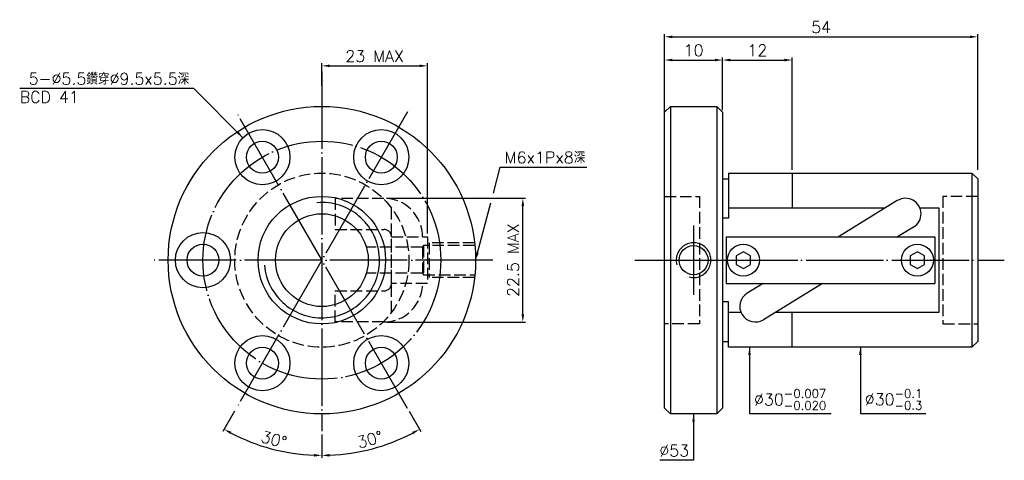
# Model space of a CAD drawing. Header units: millimetres. Extents: x -1 to 169, y 166 to 241.
import ezdxf
from ezdxf.enums import TextEntityAlignment as Align

# ---------------------------------------------------------------- set-up
doc = ezdxf.new("R2010")
doc.units = ezdxf.units.MM
doc.header["$LTSCALE"] = 0.666667
for name, pattern in [('CENTER', [22, 20, -1, 0, -1]), ('DASHED', [4, 3, -1]), ('THIN', [200000, 200000, 0])]:
    doc.linetypes.add(name, pattern=pattern)
for name, color, linetype in [('NT', 7, 'Continuous'), ('NT-DIM', 2, 'Continuous'), ('SH', 7, 'Continuous'), ('SH-DIM', 2, 'Continuous')]:
    doc.layers.add(name, color=color, linetype=linetype)
doc.styles.add('SIMPLEX', font='simplex.shx', dxfattribs={"bigfont": 'chineset.shx'})
doc.styles.get("Standard").update_dxf_attribs({"font": 'simplex.shx', "bigfont": 'chineset.shx'})
doc.dimstyles.new('ISO-25', dxfattribs={"dimscale": 0.666667, "dimtxt": 3, "dimasz": 2, "dimexe": 0.646, "dimexo": 0.862, "dimgap": 1, "dimtad": 1, "dimdec": 3, "dimdsep": 46, "dimtxsty": 'Standard', "dimcen": 1.5, "dimclrd": 256, "dimclre": 256, "dimclrt": 256, "dimazin": 2, "dimtfac": 1, "dimtdec": 3, "dimtmove": 0, "dimatfit": 3, "dimfxl": 0, "dimtolj": 1, "dimlwd": -1, "dimlwe": -1, "dimarcsym": 0})

# ---------------------------------------------------------------- blocks, each defined once
blk = doc.blocks.new('*D12')
at = {"layer": 'Defpoints', "color": 0}
for p in [(164, 238.5), (110, 224.63), (164, 215)]:
    blk.add_point(p, dxfattribs=at)
at = {"layer": 'NT-DIM'}
for p, q in [((110, 225.2), (110, 238.93)), ((111.33, 238.5), (162.67, 238.5)), ((164, 215.57), (164, 238.93))]:
    blk.add_line(p, q, dxfattribs=at)
for points in [[(111.33, 238.72), (111.33, 238.28), (110, 238.5)], [(162.67, 238.72), (162.67, 238.28), (164, 238.5)]]:
    blk.add_solid(points, dxfattribs=at)
at = {"layer": 'NT-DIM', "insert": (137, 240.17), "char_height": 2, "attachment_point": 5}
blk.add_mtext('\\A1;54', dxfattribs=at)
blk = doc.blocks.new('*D13')
at = {"layer": 'Defpoints', "color": 0}
for p in [(120, 234.5), (110, 226.5), (120, 225.27)]:
    blk.add_point(p, dxfattribs=at)
at = {"layer": 'NT-DIM'}
for p, q in [((110, 227.07), (110, 234.93)), ((111.33, 234.5), (118.67, 234.5)), ((120, 225.85), (120, 234.93))]:
    blk.add_line(p, q, dxfattribs=at)
for points in [[(111.33, 234.72), (111.33, 234.28), (110, 234.5)], [(118.67, 234.72), (118.67, 234.28), (120, 234.5)]]:
    blk.add_solid(points, dxfattribs=at)
at = {"layer": 'NT-DIM', "insert": (115, 236.17), "char_height": 2, "attachment_point": 5}
blk.add_mtext('\\A1;10', dxfattribs=at)
blk = doc.blocks.new('*D14')
at = {"layer": 'Defpoints', "color": 0}
for p in [(69.11, 233.5), (50.91, 229.5), (69.11, 204)]:
    blk.add_point(p, dxfattribs=at)
at = {"layer": 'NT-DIM'}
for p, q in [((50.91, 230.07), (50.91, 233.93)), ((52.24, 233.5), (67.78, 233.5)), ((69.11, 204.57), (69.11, 233.93))]:
    blk.add_line(p, q, dxfattribs=at)
for points in [[(52.24, 233.72), (52.24, 233.28), (50.91, 233.5)], [(67.78, 233.72), (67.78, 233.28), (69.11, 233.5)]]:
    blk.add_solid(points, dxfattribs=at)
at = {"layer": 'NT-DIM', "insert": (60.01, 235.17), "char_height": 2, "attachment_point": 5}
blk.add_mtext('\\A1;23 MAX', dxfattribs=at)
blk = doc.blocks.new('*D15')
at = {"layer": 'Defpoints', "color": 0}
for p in [(61.61, 210.66), (85.56, 210.66), (61.61, 189.34)]:
    blk.add_point(p, dxfattribs=at)
at = {"layer": 'NT-DIM'}
for p, q in [((62.19, 210.66), (86, 210.66)), ((85.56, 190.68), (85.56, 209.32)), ((62.19, 189.34), (86, 189.34))]:
    blk.add_line(p, q, dxfattribs=at)
for points in [[(85.34, 209.32), (85.79, 209.32), (85.56, 210.66)], [(85.34, 190.68), (85.79, 190.68), (85.56, 189.34)]]:
    blk.add_solid(points, dxfattribs=at)
at = {"layer": 'NT-DIM', "insert": (83.9, 200), "char_height": 2, "attachment_point": 5, "rotation": 90}
blk.add_mtext('\\A1;22.5 MAX', dxfattribs=at)
blk = doc.blocks.new('*D21')
at = {"layer": 'Defpoints', "color": 0}
for p in [(50.91, 232.5), (65.66, 225.55), (36.16, 174.45), (50.91, 170.5), (39.4, 168.37)]:
    blk.add_point(p, dxfattribs=at)
at = {"layer": 'NT-DIM'}
for p, q in [((35.87, 173.95), (33.86, 170.47)), ((50.91, 169.93), (50.91, 165.91))]:
    blk.add_line(p, q, dxfattribs=at)
blk.add_arc((50.91, 200), 33.66, 242.2695, 267.7305, dxfattribs=at)
for points in [[(35.14, 170.01), (35.35, 170.4), (34.08, 170.85)], [(49.58, 166.59), (49.57, 166.14), (50.91, 166.34)]]:
    blk.add_solid(points, dxfattribs=at)
at = {"layer": 'NT-DIM', "insert": (42.63, 169.09), "char_height": 2, "attachment_point": 5, "rotation": 345}
blk.add_mtext('\\A1;30°', dxfattribs=at)
blk = doc.blocks.new('*D22')
at = {"layer": 'Defpoints', "color": 0}
for p in [(50.91, 232.5), (36.16, 225.55), (65.66, 174.45), (50.91, 170.5), (56.76, 166.85)]:
    blk.add_point(p, dxfattribs=at)
at = {"layer": 'NT-DIM'}
for p, q in [((65.95, 173.95), (67.96, 170.47)), ((50.91, 169.93), (50.91, 165.91))]:
    blk.add_line(p, q, dxfattribs=at)
blk.add_arc((50.91, 200), 33.66, 272.2695, 297.7305, dxfattribs=at)
for points in [[(66.47, 170.4), (66.68, 170.01), (67.74, 170.85)], [(52.25, 166.14), (52.24, 166.59), (50.91, 166.34)]]:
    blk.add_solid(points, dxfattribs=at)
at = {"layer": 'NT-DIM', "insert": (59.19, 169.09), "char_height": 2, "attachment_point": 5, "rotation": 15}
blk.add_mtext('\\A1;30°', dxfattribs=at)
blk = doc.blocks.new('*D25')
at = {"layer": 'Defpoints', "color": 0}
for p in [(132, 234.5), (120, 225.27), (132, 215)]:
    blk.add_point(p, dxfattribs=at)
at = {"layer": 'SH-DIM'}
for p, q in [((120, 225.85), (120, 234.93)), ((121.33, 234.5), (130.67, 234.5)), ((132, 215.57), (132, 234.93))]:
    blk.add_line(p, q, dxfattribs=at)
for points in [[(121.33, 234.72), (121.33, 234.28), (120, 234.5)], [(130.67, 234.72), (130.67, 234.28), (132, 234.5)]]:
    blk.add_solid(points, dxfattribs=at)
at = {"layer": 'SH-DIM', "insert": (126, 236.17), "char_height": 2, "attachment_point": 5}
blk.add_mtext('\\A1;12', dxfattribs=at)

msp = doc.modelspace()

# ---------------------------------------------------------------- linework, layer by layer
at = {"layer": 'NT', "color": 3, "linetype": 'CENTER'}
for p, q in [((50.9113, 232.5), (50.9113, 170.5)), ((65.6613, 225.5477), (36.1613, 174.4523)), ((65.6613, 174.4523), (36.1613, 225.5477)), ((80.4113, 200), (21.4113, 200))]:
    msp.add_line(p, q, dxfattribs=at)
at = {"layer": 'NT', "color": 7, "linetype": 'Continuous'}
for p, q in [((110, 225.5), (111, 226.5)), ((111, 226.5), (119, 226.5)), ((111, 226.5), (111, 173.5)), ((119, 226.5), (120, 225.5)), ((119, 226.5), (119, 173.5)), ((110, 174.5), (110, 225.5)), ((120, 225.5), (120, 174.5)), ((120, 214), (121, 214)), ((121, 215), (121, 207.2111)), ((121, 215), (163, 215)), ((132, 215), (132, 209)), ((163, 215), (163, 185)), ((163, 215), (164, 214)), ((164, 214), (164, 186)), ((150.1313, 210.2614), (139.9742, 204)), ((121, 207.2111), (120, 207.2111)), ((152.944, 205.6986), (150.1885, 204)), ((120.5926, 204), (156.5926, 204)), ((120.5926, 204), (120.5926, 196)), ((156.5926, 204), (156.5926, 196)), ((120.5926, 196), (156.5926, 196)), ((126.9968, 196), (124.2413, 194.3014)), ((137.211, 196), (127.054, 189.7386)), ((121, 192.7889), (120, 192.7889)), ((121, 185), (121, 192.7889)), ((123.1693, 191), (121, 191)), ((157.2849, 191), (129.1001, 191)), ((132, 185), (132, 191)), ((120, 186), (121, 186)), ((164, 186), (163, 185)), ((163, 185), (121, 185)), ((111, 173.5), (110, 174.5)), ((119, 173.5), (111, 173.5)), ((120, 174.5), (119, 173.5))]:
    msp.add_line(p, q, dxfattribs=at)
at = {"layer": 'NT', "color": 1, "linetype": 'DASHED'}
for p, q in [((110, 211), (116, 211)), ((116, 211), (116, 189)), ((164, 211), (158, 211)), ((158, 211), (158, 189)), ((62.9113, 191), (62.9113, 209)), ((116, 189), (110, 189)), ((158, 189), (164, 189))]:
    msp.add_line(p, q, dxfattribs=at)
for points in [[(61.6128, 210.6585), (53.199, 210.6585), (53.199, 205.2985), (61.6128, 205.2985)], [(62.9113, 204), (69.1113, 204), (69.1113, 196), (62.9113, 196), (62.9113, 204)], [(61.6128, 189.3415), (53.199, 189.3415), (53.199, 194.7015), (61.6128, 194.7015)]]:
    msp.add_lwpolyline(points, dxfattribs=at)
at = {"layer": 'NT', "color": 7, "linetype": 'Continuous'}
for points in [[(121, 209), (148.0851, 209)], [(154.0159, 209), (157.2849, 209), (157.2849, 191)], [(121.0767, 191), (121, 191)]]:
    msp.add_lwpolyline(points, dxfattribs=at)
for points in [[(123.5926, 201.4434), (122.3426, 200.7217), (122.3426, 199.2783), (123.5926, 198.5566), (124.8426, 199.2783), (124.8426, 200.7217)], [(153.5926, 201.4434), (152.3426, 200.7217), (152.3426, 199.2783), (153.5926, 198.5566), (154.8426, 199.2783), (154.8426, 200.7217)]]:
    msp.add_lwpolyline(points, close=True, dxfattribs=at)
for centre, radius in [((50.9113, 200), 26.5), ((40.6613, 217.7535), 4.75), ((61.1613, 217.7535), 4.75), ((40.6613, 217.7535), 2.75), ((61.1613, 217.7535), 2.75), ((50.9113, 200), 11), ((50.9113, 200), 8), ((30.4113, 200), 4.75), ((30.4113, 200), 2.75), ((123.5926, 200), 2.75), ((153.5926, 200), 2.75), ((40.6613, 182.2465), 4.75), ((61.1613, 182.2465), 4.75), ((40.6613, 182.2465), 2.75), ((61.1613, 182.2465), 2.75)]:
    msp.add_circle(centre, radius, dxfattribs=at)
at = {"layer": 'NT', "color": 3, "linetype": 'CENTER'}
msp.add_circle((50.9113, 200), 20.5, dxfattribs=at)
at = {"layer": 'NT', "color": 1, "linetype": 'DASHED'}
msp.add_circle((50.9113, 200), 15, dxfattribs=at)
for centre, radius, start, end in [((61.6128, 204), 6.6585, 0, 90), ((61.6128, 204), 1.2985, 360, 90), ((61.6128, 196), 6.6585, 270, 0), ((61.6128, 196), 1.2985, 270, 0)]:
    msp.add_arc(centre, radius, start, end, dxfattribs=at)
at = {"layer": 'NT', "color": 7, "linetype": 'Continuous'}
for centre, start, end in [((151.5376, 207.98), 301.651932, 121.651932), ((125.6476, 192.02), 121.651932, 301.651932)]:
    msp.add_arc(centre, 2.68, start, end, dxfattribs=at)
at = {"layer": 'NT', "color": 5, "linetype": 'THIN'}
msp.add_arc((50.9113, 200), 9.938, 185, 95, dxfattribs=at)
at = {"layer": 'NT-DIM'}
for points in [[(80.4785, 211.5624), (81.6639, 216.0307), (81.7638, 216.0259), (96.6209, 216.0259)], [(77.7531, 201.2888), (80.0274, 209.8617)]]:
    msp.add_lwpolyline(points, dxfattribs=at)
msp.add_solid([(77.9679, 201.2318), (77.4113, 200), (77.5383, 201.3457)], dxfattribs=at)
at = {"layer": 'SH', "color": 3, "linetype": 'CENTER'}
for p, q in [((115, 206), (115, 194)), ((104.869, 200), (168.5754, 200)), ((109, 200), (121, 200))]:
    msp.add_line(p, q, dxfattribs=at)
at = {"layer": 'SH', "color": 1, "linetype": 'DASHED'}
for p, q in [((68.2669, 202.25), (58.5883, 202.25)), ((68.4113, 202.5), (68.4113, 197.5)), ((77.2409, 203), (69.4113, 203)), ((69.4113, 203), (69.4113, 197)), ((68.2669, 197.75), (58.5883, 197.75)), ((77.2409, 197), (69.4113, 197))]:
    msp.add_line(p, q, dxfattribs=at)
msp.add_lwpolyline([(77.2931, 202.5), (68.4113, 202.5), (68.2669, 202.25), (68.2669, 197.75), (68.4113, 197.5), (77.2931, 197.5)], dxfattribs=at)
at = {"layer": 'SH', "color": 7, "linetype": 'Continuous'}
msp.add_circle((115, 200), 2.5, dxfattribs=at)
at = {"layer": 'SH', "color": 5, "linetype": 'THIN'}
msp.add_arc((115, 200), 3, 255, 195, dxfattribs=at)

# ---------------------------------------------------------------- texts
at = {"layer": 'NT-DIM', "style": 'SIMPLEX'}
msp.add_text('BCD 41', height=2, dxfattribs=at).set_placement((3.9207, 229.115), align=Align.TOP_CENTER)
at = {"layer": 'NT-DIM', "char_height": 2}
for s, insert, attachment_point in [('5-%%C5.5鑽穿%%C9.5x5.5深', (28.0509, 230.2643), 9), ('\\A1;M6x1Px8深', (82.4304, 216.6926), 7), ('\\A1;%%C30{\\H0.735x;\\S-0.007^ -0.020;}', (125.4157, 174.2109), 7), ('\\A1;%%C30{\\H0.735x;\\S-0.1^ -0.3;}', (144.5204, 174.2245), 7), ('\\A1;%%c53', (114.2333, 166.1667), 9)]:
    msp.add_mtext(s, dxfattribs=dict(at, insert=insert, attachment_point=attachment_point))

# ---------------------------------------------------------------- dimensions: what is measured, and where the dimension line sits
at = {"layer": 'NT-DIM'}
for base, p1, p2, picture, middle in [((164, 238.5), (110, 224.6261), (164, 215), '*D12', (137, 240.1667)), ((120, 234.5), (110, 226.5), (120, 225.2714), '*D13', (115, 236.1667))]:
    dim = msp.add_linear_dim(base=base, p1=p1, p2=p2, dimstyle='ISO-25', dxfattribs=at)
    dim.commit()
    dim.dimension.update_dxf_attribs({"geometry": picture, "text_midpoint": middle})
dim = msp.add_linear_dim(base=(69.1113, 233.5), p1=(50.9113, 229.5), p2=(69.1113, 204), text='23 MAX', dimstyle='ISO-25', dxfattribs=at)
dim.commit()
dim.dimension.update_dxf_attribs({"geometry": '*D14', "text_midpoint": (60.0113, 235.1667)})
for base, line2, picture, middle in [((39.3977, 168.3667), ((65.6613, 225.5477), (36.1613, 174.4523)), '*D21', (42.6299, 169.0935)), ((56.7568, 166.848), ((36.1613, 225.5477), (65.6613, 174.4523)), '*D22', (59.1926, 169.0935))]:
    dim = msp.add_angular_dim_2l(base=base, line1=((50.9113, 232.5), (50.9113, 170.5)), line2=line2, dimstyle='ISO-25', dxfattribs=at)
    dim.commit()
    dim.dimension.update_dxf_attribs({"geometry": picture, "text_midpoint": middle})
dim = msp.add_linear_dim(base=(85.5649, 210.658), p1=(61.6133, 189.342), p2=(61.6133, 210.658), angle=90, text='22.5 MAX', dimstyle='ISO-25', dxfattribs=at)
dim.commit()
dim.dimension.update_dxf_attribs({"geometry": '*D15', "text_midpoint": (83.8982, 200)})
at = {"layer": 'SH-DIM'}
dim = msp.add_linear_dim(base=(132, 234.5), p1=(120, 225.2714), p2=(132, 215), dimstyle='ISO-25', dxfattribs=at)
dim.commit()
dim.dimension.update_dxf_attribs({"geometry": '*D25', "text_midpoint": (126, 236.1667)})

# ---------------------------------------------------------------- leaders
at = {"layer": 'NT-DIM', "annotation_type": 0, "has_hookline": 1}
for points, hookline_direction, text_width in [([(37.3023, 221.112), (28.8176, 229.5976), (28.7176, 229.5976)], 1, 29.2381), ([(124.6491, 185), (124.6491, 173.5442), (124.7491, 173.5442)], 0, 13.319), ([(143.7537, 185), (143.7537, 173.5578), (143.8537, 173.5578)], 0, 10.519), ([(115, 173.5), (115, 165.5), (114.9, 165.5)], 1, 5.0476)]:
    msp.add_leader(points, dimstyle='ISO-25', dxfattribs=dict(at, hookline_direction=hookline_direction, text_width=text_width))

doc.saveas('drawing.dxf')
